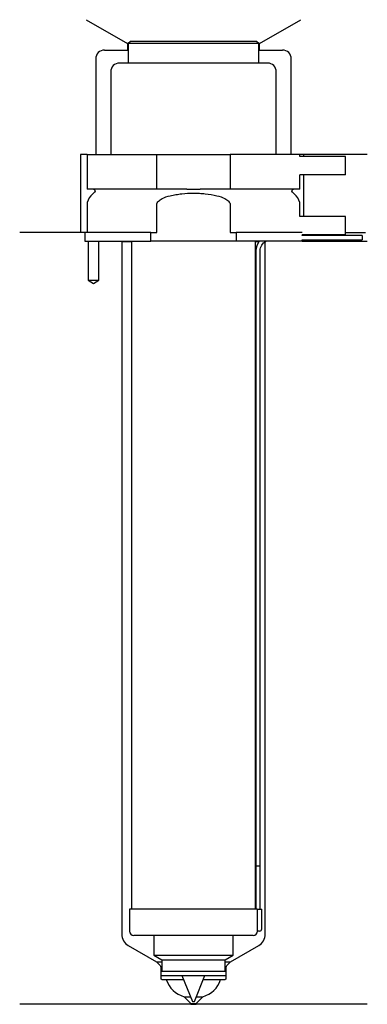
# Model space of a CAD drawing. Header units: inches. Extents: x 24 to 104, y 113 to 340.
import ezdxf

# ---------------------------------------------------------------- set-up
doc = ezdxf.new("R2010")
doc.units = ezdxf.units.IN
for name, color, linetype in [('201', 7, 'Continuous'), ('30', 7, 'Continuous'), ('32', 7, 'Continuous')]:
    doc.layers.add(name, color=color, linetype=linetype)

msp = doc.modelspace()

# ---------------------------------------------------------------- linework, layer by layer
at = {"layer": '201', "color": 113}
for p, q in [((39.52, 339.61), (49.05, 334.11)), ((79.45, 334.11), (88.98, 339.61)), ((49.05, 334.11), (49.05, 332.61)), ((49.25, 334.11), (49.05, 334.11)), ((79.45, 334.11), (79.25, 334.11)), ((79.45, 332.61), (79.45, 334.11)), ((43.75, 332.61), (49.05, 332.61)), ((49.05, 332.61), (49.25, 332.61)), ((79.25, 332.61), (79.45, 332.61)), ((79.45, 332.61), (84.75, 332.61)), ((41.75, 330.61), (41.75, 308.61)), ((86.75, 308.61), (86.75, 330.61)), ((38.25, 308.61), (38.25, 290.61)), ((39.75, 308.61), (38.25, 308.61)), ((104.25, 308.61), (88.75, 308.61)), ((89.55, 308.61), (89.55, 308.11)), ((89.55, 303.91), (89.55, 294.31)), ((38.25, 290.61), (24.25, 290.61)), ((39.25, 290.61), (24.25, 290.61)), ((39.25, 290.61), (39.25, 288.61)), ((99.25, 290.61), (103.8, 290.61)), ((99.25, 290.61), (103.8, 290.61)), ((40, 288.61), (40, 279.61)), ((42.5, 279.61), (42.5, 288.61)), ((47.65, 288.61), (47.75, 288.51)), ((47.75, 288.51), (47.75, 129.09)), ((47.75, 288.51), (49.95, 288.51)), ((78.55, 288.51), (79.3, 288.51)), ((80.74, 288.51), (80.75, 288.51)), ((80.75, 288.51), (80.76, 288.52)), ((80.75, 129.09), (80.75, 288.51)), ((89.25, 288.61), (104.25, 288.61)), ((40, 279.61), (41.25, 278.88)), ((41.25, 278.88), (42.5, 279.61)), ((49.25, 126.49), (55.74, 122.74)), ((72.75, 122.74), (79.25, 126.49)), ((55.74, 122.74), (56.45, 122.04)), ((55.74, 122.74), (56.94, 122.74)), ((71.55, 122.74), (72.75, 122.74)), ((72.05, 122.04), (72.75, 122.74)), ((56.74, 121.33), (56.74, 118.84)), ((71.75, 118.84), (71.75, 121.33)), ((56.94, 118.64), (58, 118.64)), ((58, 118.64), (61.99, 118.64)), ((66.5, 118.64), (70.5, 118.64)), ((70.5, 118.64), (71.55, 118.64)), ((62.1, 114.69), (63.65, 113.14)), ((62.1, 114.69), (63.61, 114.69)), ((64.85, 113.14), (66.4, 114.69)), ((64.89, 114.69), (66.4, 114.69)), ((63.65, 112.94), (24.25, 112.94)), ((63.65, 113.14), (64.85, 113.14)), ((63.65, 113.14), (63.65, 112.94)), ((63.65, 112.94), (64.85, 112.94)), ((64.85, 112.94), (64.85, 113.14)), ((104.25, 112.94), (64.85, 112.94))]:
    msp.add_line(p, q, dxfattribs=at)
for centre, radius, start, end in [((43.75, 330.61), 2, 90, 180), ((84.75, 330.61), 2, 0, 90), ((50.75, 129.09), 3, 180, 240), ((77.75, 129.09), 3, 300, 360), ((63.71, 120.47), 6, 197.7451, 254.3899), ((64.78, 120.47), 6, 285.6101, 342.2549)]:
    msp.add_arc(centre, radius, start, end, dxfattribs=at)
at = {"layer": '201', "color": 113, "extrusion": (0, 0, -1)}
for centre, radius, start, end in [((-55.74, 121.33), 1, 135, 180), ((-72.75, 121.33), 1, 0, 45), ((-56.94, 118.84), 0.2, -90, 0), ((-71.55, 118.84), 0.2, 180, 270)]:
    msp.add_arc(centre, radius, start, end, dxfattribs=at)
at = {"layer": '30', "color": 113}
for p, q in [((49.75, 334.61), (49.25, 334.11)), ((79.25, 334.11), (49.25, 334.11)), ((49.25, 334.11), (49.25, 329.61)), ((78.75, 334.61), (49.75, 334.61)), ((79.25, 334.11), (78.75, 334.61)), ((79.25, 329.61), (79.25, 334.11)), ((81.3, 329.61), (47.2, 329.61)), ((45.2, 327.61), (45.2, 308.61)), ((83.3, 308.61), (83.3, 327.61)), ((39.75, 308.61), (39.75, 300.61)), ((39.75, 308.61), (55.81, 308.61)), ((55.81, 308.61), (72.69, 308.61)), ((55.81, 300.61), (55.81, 308.61)), ((88.75, 308.61), (72.69, 308.61)), ((72.69, 308.61), (72.69, 300.61)), ((88.75, 308.11), (88.75, 308.61)), ((88.75, 300.61), (88.75, 303.91)), ((55.81, 300.61), (39.75, 300.61)), ((41.48, 299.92), (40.63, 299.07)), ((62.73, 300.61), (55.81, 300.61)), ((72.69, 300.61), (65.77, 300.61)), ((88.75, 300.61), (72.69, 300.61)), ((87.87, 299.07), (87.02, 299.92)), ((39.75, 296.95), (39.75, 290.61)), ((55.81, 290.61), (55.81, 296.95)), ((72.69, 296.95), (72.69, 290.61)), ((88.75, 294.31), (88.75, 296.95)), ((39.25, 290.61), (39.25, 288.61)), ((54.45, 290.61), (39.25, 290.61)), ((54.45, 288.61), (54.45, 290.61)), ((54.45, 290.61), (55.81, 290.61)), ((72.69, 290.61), (74.05, 290.61)), ((74.05, 290.61), (74.05, 288.61)), ((89.22, 290.61), (74.05, 290.61)), ((39.25, 288.61), (54.45, 288.61)), ((40, 288.61), (40, 279.61)), ((42.5, 279.61), (42.5, 288.61)), ((49.95, 288.61), (49.95, 134.81)), ((74.05, 288.61), (54.45, 288.61)), ((89.25, 288.61), (74.05, 288.61)), ((78.55, 134.81), (78.55, 288.61)), ((89.25, 289.91), (89.25, 290.11)), ((103.1, 289.91), (89.25, 289.91)), ((89.25, 288.61), (89.25, 288.91)), ((89.25, 288.91), (103.1, 288.91)), ((103.1, 289.91), (103.1, 288.91)), ((78.6, 286.41), (78.6, 144.81)), ((79.6, 144.81), (79.6, 286.41)), ((40, 279.61), (42.5, 279.61)), ((78.6, 144.81), (79.6, 144.81)), ((78.6, 144.81), (78.6, 134.81)), ((78.6, 144.81), (79.6, 144.81)), ((79.6, 134.81), (79.6, 144.81)), ((78.93, 134.81), (49.55, 134.81)), ((49.55, 134.81), (49.55, 129.81)), ((78.93, 134.81), (79.95, 134.81)), ((78.93, 134.81), (78.93, 130.31)), ((79.95, 130.31), (79.95, 134.81)), ((79.45, 129.81), (78.95, 129.81)), ((77.95, 128.81), (50.55, 128.81)), ((55.1, 128.81), (55.1, 124.27)), ((73.4, 124.27), (73.4, 128.81)), ((55.1, 124.27), (56.94, 123.21)), ((55.1, 124.27), (73.4, 124.27)), ((56.94, 123.21), (56.94, 120.61)), ((56.94, 123.21), (71.55, 123.21)), ((71.55, 123.21), (73.4, 124.27)), ((71.55, 120.61), (71.55, 123.21)), ((56.74, 120.61), (56.74, 119.61)), ((56.74, 120.61), (71.75, 120.61)), ((71.75, 119.61), (71.75, 120.61)), ((56.74, 119.61), (71.75, 119.61)), ((61.6, 119.61), (64.05, 113.61)), ((64.45, 113.61), (66.89, 119.61)), ((64.05, 113.61), (64.45, 113.61))]:
    msp.add_line(p, q, dxfattribs=at)
for centre, radius, start, end in [((47.2, 327.61), 2, 90, 180), ((81.3, 327.61), 2, 0, 90), ((42.75, 296.95), 3, 135, 180), ((85.75, 296.95), 3, 0, 45), ((82.1, 286.41), 3.5, 141.0539, 180), ((50.55, 129.81), 1, 180, 270), ((77.95, 129.81), 1, -90, 0), ((79.45, 130.31), 0.5, -90, 0)]:
    msp.add_arc(centre, radius, start, end, dxfattribs=at)
at = {"layer": '30', "color": 113, "extrusion": (0, 0, -1)}
for centre, radius, start, end in [((-41.2, 300.21), 0.4, 90, 225), ((-87.3, 300.21), 0.4, -45, 90), ((-82.1, 286.41), 2.5, 0, 61.6416)]:
    msp.add_arc(centre, radius, start, end, dxfattribs=at)
at = {"layer": '30', "color": 113}
for points, knots in [([(58.87, 299.07), (59.09, 299.12), (59.31, 299.17), (59.76, 299.26), (59.98, 299.3), (60.65, 299.41), (61.1, 299.48), (62.44, 299.64), (63.34, 299.69), (64.7, 299.69), (65.15, 299.68), (66.06, 299.62), (66.51, 299.58), (67.86, 299.43), (68.75, 299.27), (69.63, 299.07)], [0, 0, 0, 0, 0.0625, 0.0625, 0.125, 0.125, 0.25, 0.25, 0.5, 0.5, 0.625, 0.625, 0.75, 0.75, 1, 1, 1, 1]), ([(62.73, 300.61), (63.23, 300.61), (63.74, 300.6), (64.27, 300.6), (64.3, 300.6), (64.37, 300.6), (64.46, 300.6), (64.68, 300.6), (64.87, 300.6), (65.26, 300.61), (65.51, 300.61), (65.77, 300.61)], [0, 0, 0, 0, 0.5, 0.5, 0.53125, 0.53125, 0.5625, 0.625, 0.75, 0.75, 1, 1, 1, 1]), ([(55.81, 296.95), (55.81, 297.28), (55.98, 297.59), (56.44, 298.08), (56.71, 298.27), (57.59, 298.73), (58.23, 298.92), (58.87, 299.07)], [0, 0, 0, 0, 0.25, 0.25, 0.5, 0.5, 1, 1, 1, 1]), ([(69.63, 299.07), (70.27, 298.92), (70.91, 298.73), (71.79, 298.26), (72.07, 298.07), (72.52, 297.59), (72.69, 297.28), (72.69, 296.95)], [0, 0, 0, 0, 0.5, 0.5, 0.75, 0.75, 1, 1, 1, 1]), ([(78.93, 130.31), (78.93, 130.25), (78.93, 130.19), (78.93, 130.09), (78.93, 130.04), (78.93, 129.95), (78.93, 129.92), (78.94, 129.86), (78.94, 129.83), (78.94, 129.82), (78.94, 129.81), (78.94, 129.81)], [0, 0, 0, 0, 0.20806, 0.20806, 0.416347, 0.416347, 0.62495, 0.62495, 0.835236, 0.835236, 1, 1, 1, 1])]:
    msp.add_open_spline(points, degree=3, knots=knots, dxfattribs=at)
at = {"layer": '32', "color": 113}
for p, q in [((99.25, 308.11), (88.72, 308.11)), ((99.25, 303.91), (99.25, 308.11)), ((99.25, 303.91), (88.72, 303.91)), ((99.25, 294.31), (88.72, 294.31)), ((99.25, 290.11), (99.25, 294.31)), ((99.25, 290.11), (89.22, 290.11))]:
    msp.add_line(p, q, dxfattribs=at)

doc.saveas('drawing.dxf')
